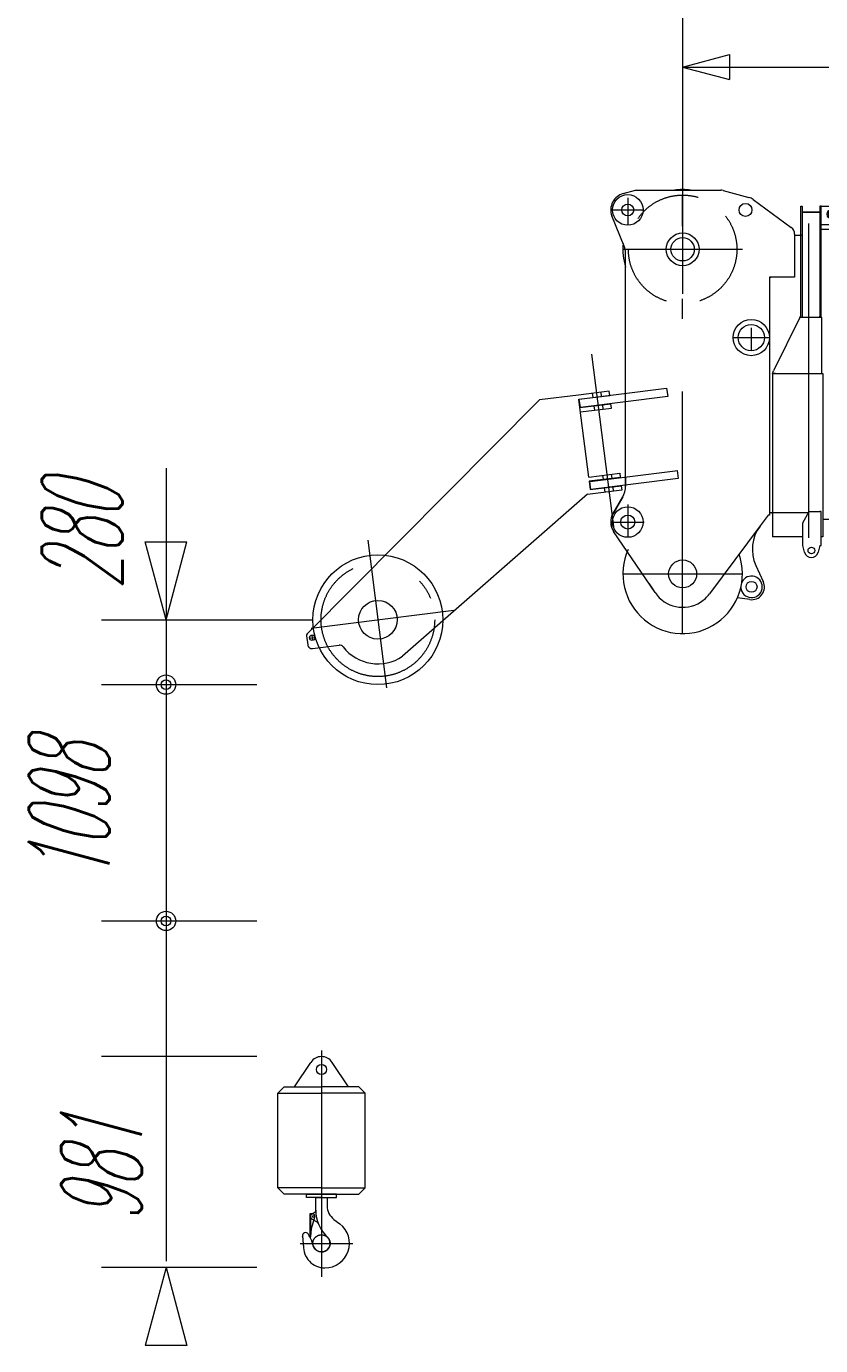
# Model space of a CAD drawing. Extents: x 4151 to 29084, y 1250 to 42319.
# Tile 15 of 30: x 6261 to 9951, y 16644 to 22773. Entities that reach past the tile are written whole.
import ezdxf
from ezdxf.enums import TextEntityAlignment as Align

# ---------------------------------------------------------------- set-up
doc = ezdxf.new("R2010")
doc.units = 0
doc.header["$LTSCALE"] = 37.5
doc.header["$MEASUREMENT"] = 0
for name, pattern in [('CENTER', [50.5, 30, -9, 2.5, -9]), ('DOT', [8, 6, -2]), ('HIDDEN', [12.6, 8.4, -4.2])]:
    doc.linetypes.add(name, pattern=pattern)
for name, color, linetype in [('1', 7, 'Continuous'), ('11', 251, 'Continuous'), ('3', 214, 'Continuous'), ('4', 54, 'Continuous'), ('6', 7, 'Continuous')]:
    doc.layers.add(name, color=color, linetype=linetype)
doc.styles.get("Standard").update_dxf_attribs({"font": 'txt', "bigfont": 'bigfont'})
doc.dimstyles.get("Standard").update_dxf_attribs({"dimtxt": 0.18, "dimasz": 0.18, "dimexe": 0.18, "dimexo": 0.0625, "dimgap": 0.09, "dimtad": 0, "dimtih": 1, "dimtoh": 1, "dimdec": 4, "dimzin": 0, "dimdsep": 46, "dimtxsty": 'Standard', "dimcen": 0.09, "dimadec": 0, "dimazin": 0, "dimtfac": 1, "dimtdec": 4, "dimtofl": 0, "dimtmove": 0, "dimatfit": 0, "dimfxl": 1, "dimtolj": 1, "dimtzin": 0, "dimarcsym": 0})

# ---------------------------------------------------------------- blocks, each defined once
blk = doc.blocks.new('*G222')
at = {"layer": '1', "color": 7, "linetype": 'Continuous', "lineweight": 9}
blk.add_line((8868.3, 20599), (8008.6, 19846.4), dxfattribs=at)
at = {"layer": '1', "color": 7, "linetype": 'CENTER', "lineweight": 9}
for p, q in [((7847.3, 20386.3), (7934, 19700)), ((7584.4, 19977.1), (8247.2, 20060.9))]:
    blk.add_line(p, q, dxfattribs=at)
at = {"layer": '1', "color": 7, "linetype": 'Continuous', "lineweight": 9}
blk.add_circle((7894.1, 20016.3), 301.5, dxfattribs=at)
at = {"layer": '1', "color": 7, "linetype": 'CENTER', "lineweight": 9}
blk.add_circle((7894.1, 20016.3), 264, dxfattribs=at)
at = {"layer": '3', "color": 214, "linetype": 'CENTER', "lineweight": 9}
for p, q in [((8887.2, 21250.3), (8990, 20436.8)), ((7579.2, 19931.1), (7597.7, 19933.5)), ((7587.9, 19942.5), (7590.3, 19923.2))]:
    blk.add_line(p, q, dxfattribs=at)
at = {"layer": '3', "color": 214, "linetype": 'Continuous', "lineweight": 9}
for p, q in [((8644.9, 21037.4), (7565.6, 19950.5)), ((8825.6, 21060.2), (8644.9, 21037.4)), ((8969.4, 21078.4), (8825.6, 21060.2)), ((8828.1, 21040.4), (8971.9, 21058.6)), ((8833, 21001.7), (8828.1, 21040.4)), ((8971.9, 21058.6), (8969.4, 21078.4)), ((8833, 21001.7), (8976.8, 21019.9)), ((8873.7, 20679.3), (8833, 21001.7)), ((8835.5, 20981.9), (8979.3, 21000)), ((8979.3, 21000), (8976.8, 21019.9)), ((8873.7, 20679.3), (9017.5, 20697.4)), ((9020.1, 20677.6), (8876.2, 20659.4)), ((8876.2, 20659.4), (8881.1, 20620.7)), ((9017.5, 20697.4), (9020.1, 20677.6)), ((9027.4, 20619.1), (8867.8, 20598.9)), ((8881.1, 20620.7), (9024.9, 20638.9)), ((9024.9, 20638.9), (9027.4, 20619.1)), ((7562.7, 19942.2), (7568.1, 19899.5)), ((7590.5, 19882.2), (7714.5, 19897.8))]:
    blk.add_line(p, q, dxfattribs=at)
at = {"layer": '3', "color": 214, "linetype": 'DOT', "lineweight": 9}
for p, q in [((8890.1, 21068.4), (8892.6, 21048.5)), ((8929.7, 21073.4), (8932.2, 21053.6)), ((8897.4, 21009.9), (8900, 20990)), ((8937.1, 21014.9), (8939.6, 20995)), ((8938.2, 20687.4), (8940.7, 20667.6)), ((8977.9, 20692.4), (8980.4, 20672.6)), ((8945.6, 20628.9), (8948.1, 20609)), ((8985.3, 20633.9), (8987.8, 20614.1))]:
    blk.add_line(p, q, dxfattribs=at)
at = {"layer": '3', "color": 214, "linetype": 'Continuous', "lineweight": 9}
for centre, radius in [((7894.1, 20016.3), 90), ((7589.2, 19932.4), 12.5)]:
    blk.add_circle(centre, radius, dxfattribs=at)
for centre, radius, start, end in [((7572.7, 19943.5), 10, 135.2, -172.8), ((7717, 19878), 20, 37.9897, 97.2), ((7894.1, 20016.3), 204.7, -142.0103, -56.01727)]:
    blk.add_arc(centre, radius, start, end, dxfattribs=at)
at = {"layer": '3', "color": 214, "linetype": 'DOT', "lineweight": 9}
blk.add_arc((7588, 19902), 20, -172.8, -82.8, dxfattribs=at)
blk = doc.blocks.new('*G226')
at = {"layer": '11', "color": 251, "linetype": 'Continuous', "lineweight": 9}
for p, q in [((9859.1, 21427), (9859.1, 21937.3)), ((9859.1, 21937.3), (9865.1, 21937.3)), ((9865.1, 21937.3), (9865.1, 21920.7)), ((9865.1, 21920.7), (9865.1, 21427)), ((9865.1, 21910.5), (9947.1, 21910.5)), ((9947.1, 21910.5), (9865.1, 21910.5)), ((9953.1, 21937.5), (9947.1, 21937.5)), ((9947.1, 21937.5), (9947.1, 21421)), ((9953.1, 21421), (9953.1, 21937.5)), ((9953.1, 21937.5), (10003.1, 21937.5)), ((10040, 21900.5), (10040, 21787.3)), ((9895.1, 21857.5), (9895.1, 20396.4)), ((9991.9, 21850.9), (9953.1, 21850.9)), ((9953.1, 21830.8), (10005, 21830.8)), ((10016.7, 21787.3), (10001.6, 21843.5)), ((10040, 21830.8), (10114.1, 21830.8)), ((10040, 21787.3), (10016.7, 21787.3)), ((9854.4, 21421), (9732.4, 21172.2)), ((9854.4, 21421), (9859.1, 21427)), ((9957.1, 21421), (9854.4, 21421)), ((9865.1, 21427), (9865.1, 21421)), ((9865.1, 21427), (9865.1, 21421)), ((9947.1, 21421), (9947.1, 21427)), ((9957.1, 21160), (9957.1, 21421)), ((9727.1, 21160.2), (9732.4, 21172.2)), ((9727.1, 21160.2), (9727.1, 20402)), ((9727.1, 21160), (9961.1, 21160)), ((9741.1, 21160), (9731.1, 21160)), ((9947.1, 21160), (9957.1, 21160)), ((9961.1, 21160), (9961.1, 20412)), ((9727.1, 20511.9), (9723.1, 20511.9)), ((9868.1, 20467), (9898.1, 20519)), ((9898.1, 20519), (9948.1, 20519)), ((9954.1, 20519), (9948.1, 20519)), ((9954.1, 20362), (9954.1, 20519)), ((10225, 20482.3), (9961.1, 20482.3)), ((9868.1, 20362), (9868.1, 20467)), ((9961.1, 20412), (9961.1, 20402)), ((9868.1, 20402), (9727.1, 20402)), ((9876.7, 20329.7), (9868.1, 20362)), ((9948.1, 20362), (9939.5, 20329.7)), ((9948.1, 20362), (9954.1, 20362)), ((9961.1, 20402), (9954.1, 20402))]:
    blk.add_line(p, q, dxfattribs=at)
for centre, radius in [((10003.1, 21900.5), 22.3), ((10003.1, 21900.5), 15), ((9908.1, 20338), 15.5)]:
    blk.add_circle(centre, radius, dxfattribs=at)
for centre, radius, start, end in [((10003.1, 21900.5), 37, 0, 90.00355), ((9991.9, 21840.9), 10, 14.99825, 89.9982), ((9908.1, 20338), 32.5, -165.12936, -14.86987)]:
    blk.add_arc(centre, radius, start, end, dxfattribs=at)
blk = doc.blocks.new('*G228')
at = {"layer": '11', "color": 251, "linetype": 'Continuous', "lineweight": 9}
for p, q in [((9034.2, 21996.4), (9091.8, 22012.3)), ((9091.8, 22012.3), (9486.8, 22012.3)), ((9091.8, 22012.3), (9096.1, 22012.3)), ((9498.3, 22011.1), (9618, 21978.1)), ((9637.6, 21968.6), (9815, 21838.1)), ((9039, 21751.9), (8981.1, 21892.4)), ((8995.3, 21858.1), (8981.1, 21892.4)), ((9830.1, 21808.3), (9830.1, 21607.8)), ((9865.1, 21801.3), (9830.1, 21801.3)), ((9045.1, 20637.2), (9045.1, 21721.4)), ((9713.1, 21607.8), (9720.5, 21607.8)), ((9830.1, 21607.8), (9713.1, 21607.8)), ((9713.1, 21607.8), (9713.1, 20502.3)), ((9709.4, 21302.2), (9707.1, 21295.7)), ((9045.1, 20676), (9045.1, 20637.2)), ((8986.8, 20510), (9031.5, 20587)), ((9031.5, 20587), (8986.8, 20510)), ((9707.1, 20502.3), (9669.5, 20451.9)), ((9713.1, 20502.3), (9707.1, 20502.3)), ((9895.1, 20512.3), (9713.1, 20512.3)), ((9181.7, 20142.4), (8989.6, 20426)), ((9669.5, 20451.9), (9434.3, 20136.6)), ((9650.2, 20269.1), (9684.6, 20194.3)), ((9154.1, 20183.1), (9176.6, 20150)), ((9621.6, 20109.8), (9564.3, 20118))]:
    blk.add_line(p, q, dxfattribs=at)
at = {"layer": '11', "color": 251, "linetype": 'CENTER', "lineweight": 9}
for p, q in [((9310.1, 19951.8), (9310.1, 21989.3)), ((9032.6, 21737.3), (9587.6, 21737.3)), ((9032.6, 20229.3), (9587.6, 20229.3))]:
    blk.add_line(p, q, dxfattribs=at)
at = {"layer": '11', "color": 251, "linetype": 'Continuous', "lineweight": 9}
for centre, radius in [((9055.1, 21920.3), 71), ((9055.1, 21920.3), 27.5), ((9602.1, 21920.3), 30), ((9310.1, 21737.3), 76), ((9310.1, 21737.3), 54.2), ((9629.1, 21327.3), 84.1), ((9629.1, 21327.3), 61), ((9055.1, 20470.3), 71), ((9055.1, 20470.3), 32.5), ((9310.1, 20229.3), 65), ((9310.1, 20229.3), 65), ((9310.1, 20229.3), 65), ((9630.1, 20169.2), 25.5)]:
    blk.add_circle(centre, radius, dxfattribs=at)
at = {"layer": '11', "color": 251, "linetype": 'HIDDEN', "lineweight": 9}
blk.add_circle((9310.1, 21737.3), 252, dxfattribs=at)
at = {"layer": '11', "color": 251, "linetype": 'Continuous', "lineweight": 9}
for centre, radius, start, end in [((9310.1, 21737.3), 277.5, 82.29264, 97.71142), ((9486.8, 21951.8), 60.5, 79.00143, 90.00238), ((9055.1, 21920.3), 79, 105.34805, -159.35477), ((9602.1, 21920.3), 60, 53.65878, 74.58289), ((9793.1, 21808.3), 37, 0, 53.6512), ((9310.1, 21737.3), 277.5, 174.39246, -162.73814), ((8965, 21721.4), 80, 0, 22.38629), ((8945.1, 20637.2), 100, -30.16544, -0.00076), ((8945.1, 20637.2), 100, -30.1665, -0.00073), ((9055, 20470.3), 79, 149.81958, -145.90891), ((9055.1, 20470.3), 79, 149.8347, -145.92181), ((9813.8, 20344.2), 180, 143.282, -155.31363), ((9310.1, 20229.3), 277.5, 155.75066, 19.3269), ((9630.1, 20169.2), 50, -175.95047, 154.70776), ((9630.1, 20169.2), 60, -98.12747, 24.69461), ((9310.1, 20229.3), 155, -145.90883, -57.47968), ((9310.1, 20229.3), 155, -57.4819, -36.72049)]:
    blk.add_arc(centre, radius, start, end, dxfattribs=at)
blk = doc.blocks.new('*G227')
at = {"layer": '11', "color": 251, "linetype": 'CENTER', "lineweight": 9}
for p, q in [((9055.1, 21976.2), (9055.1, 21849.3)), ((8984.1, 21920.3), (9126.1, 21920.3)), ((9629.1, 21372.5), (9629.1, 21269.7)), ((9541.3, 21327.3), (9709.8, 21327.3)), ((9055.6, 20551.1), (9055.1, 20399.3)), ((8984.1, 20470.3), (9131.5, 20470.3))]:
    blk.add_line(p, q, dxfattribs=at)
at = {"layer": '11', "color": 251, "linetype": 'Continuous', "lineweight": 9}
for p, q in [((8830.1, 21040.6), (9235.7, 21091.9)), ((9235.7, 21091.9), (9240.6, 21053.2)), ((8834.9, 21002), (8830.1, 21040.6)), ((9240.6, 21053.2), (8834.9, 21002)), ((8878.4, 20658.2), (9288.4, 20710)), ((8883.1, 20621), (8878.4, 20658.2)), ((9288.8, 20672.2), (8883.1, 20621)), ((9284.1, 20709.4), (9288.8, 20672.2))]:
    blk.add_line(p, q, dxfattribs=at)
at = {"color": 7, "linetype": 'Continuous', "lineweight": 9}
blk.add_blockref('*G228', (0, 0), dxfattribs=at)
blk = doc.blocks.new('*D233')
at = {"layer": '4', "color": 54, "linetype": 'Continuous', "lineweight": 9}
for p, q in [((6910, 20721.2), (6910, 19114.8)), ((6910, 20016.3), (6812.9, 20378.5)), ((6812.9, 20378.5), (7007.1, 20378.5)), ((6910, 20016.3), (7007.1, 20378.5)), ((6610, 20016.3), (7594.1, 20016.3)), ((6610, 19714.8), (7332.1, 19714.8))]:
    blk.add_line(p, q, dxfattribs=at)
for radius in [45, 22.5]:
    blk.add_circle((6910, 19714.8), radius, dxfattribs=at)
at = {"layer": '4', "color": 54, "linetype": 'Continuous', "lineweight": 9, "oblique": 15, "width": 0.5}
blk.add_text('280', height=375, rotation=90, dxfattribs=at).set_placement((6820, 20158.8), align=Align.BOTTOM_LEFT)
blk = doc.blocks.new('*D234')
at = {"layer": '4', "color": 54, "linetype": 'Continuous', "lineweight": 9}
for p, q in [((6910, 20314.8), (6910, 18016.8)), ((6610, 19714.8), (7332.1, 19714.8)), ((6610, 18616.8), (7332.1, 18616.8))]:
    blk.add_line(p, q, dxfattribs=at)
for radius in [45, 22.5]:
    blk.add_circle((6910, 18616.8), radius, dxfattribs=at)
at = {"layer": '4', "color": 54, "linetype": 'Continuous', "lineweight": 9, "oblique": 15, "width": 0.5}
blk.add_text('1098', height=375, rotation=90, dxfattribs=at).set_placement((6760, 18795), align=Align.BOTTOM_LEFT)
blk = doc.blocks.new('*D267')
at = {"layer": '6', "color": 7, "linetype": 'Continuous', "lineweight": 9}
for p, q in [((9310.1, 22884), (9310.1, 21530)), ((23940, 22884), (23940, 21956.2)), ((9310.1, 22584), (9527.4, 22642.3)), ((9527.4, 22642.3), (9527.4, 22525.8)), ((23940, 22584), (23722.7, 22642.3)), ((23722.7, 22525.8), (23722.7, 22642.3)), ((9310.1, 22584), (23940, 22584)), ((9310.1, 22584), (9527.4, 22525.8)), ((23940, 22584), (23722.7, 22525.8))]:
    blk.add_line(p, q, dxfattribs=at)
at = {"layer": '6', "color": 7, "linetype": 'Continuous', "lineweight": 9, "oblique": 15, "width": 0.5}
blk.add_text('14700', height=300, dxfattribs=at).set_placement((17475, 22570), align=Align.BOTTOM_LEFT)

msp = doc.modelspace()

# ---------------------------------------------------------------- linework, layer by layer
at = {"layer": '4', "color": 54, "linetype": 'Continuous', "lineweight": 9}
for p, q in [((6910, 19216.7605), (6910, 17036.04809)), ((7332.14596, 17986.7605), (6610, 17986.7605)), ((7507.14596, 17846.75961), (7582.13375, 17959.90536)), ((7757.14596, 17846.75961), (7682.16061, 17959.90536)), ((7428.64742, 17816.75961), (7458.64742, 17846.75961)), ((7458.64742, 17846.75961), (7632.14596, 17846.75961)), ((7805.64693, 17846.75961), (7632.14596, 17846.75961)), ((7835.64693, 17816.75961), (7805.64693, 17846.75961)), ((7428.64742, 17816.75961), (7632.14596, 17816.75961)), ((7428.64742, 17376.75961), (7428.64742, 17816.75961)), ((7835.64693, 17816.75961), (7632.14596, 17816.75961)), ((7835.64693, 17376.75961), (7835.64693, 17816.75961)), ((7632.14596, 17376.75961), (7428.64742, 17376.75961)), ((7458.64742, 17346.75961), (7428.64742, 17376.75961)), ((7632.14596, 17346.75961), (7458.64742, 17346.75961)), ((7562.14596, 17346.75961), (7632.14596, 17346.75961)), ((7562.14596, 17331.75961), (7562.14596, 17346.75961)), ((7632.14596, 17376.75961), (7835.64693, 17376.75961)), ((7702.14596, 17346.75961), (7632.14596, 17346.75961)), ((7632.14596, 17346.75961), (7805.64693, 17346.75961)), ((7702.14596, 17331.75961), (7702.14596, 17346.75961)), ((7805.64693, 17346.75961), (7835.64693, 17376.75961)), ((7632.14596, 17331.75961), (7562.14596, 17331.75961)), ((7605.64632, 17331.75961), (7658.6462, 17331.75961)), ((7605.64632, 17272.76059), (7605.64632, 17331.75961)), ((7632.14596, 17331.75961), (7702.14596, 17331.75961)), ((7658.6462, 17331.75961), (7658.6462, 17293.75912)), ((7590.04452, 17255.76108), (7578.0444, 17255.75986)), ((7578.0444, 17255.75986), (7578.0444, 17148.76034)), ((7585.28927, 17187.5311), (7601.51363, 17240.22885)), ((7588.1451, 17255.88437), (7598.65109, 17261.95004)), ((7597.24972, 17226.37875), (7611.07906, 17218.39535)), ((7690.07443, 17230.19223), (7717.29305, 17209.39511)), ((7583.0444, 17148.76034), (7585.28927, 17187.5311)), ((7578.0444, 17148.76034), (7583.0444, 17148.76034)), ((7332.14596, 17006.04809), (6610, 17006.04809)), ((6910, 17006.04809), (6812.94286, 16643.8259)), ((6910, 17006.04809), (7007.05714, 16643.8259)), ((7007.05714, 16643.8259), (6812.94286, 16643.8259))]:
    msp.add_line(p, q, dxfattribs=at)
at = {"layer": '4', "color": 54, "linetype": 'CENTER', "lineweight": 9}
for p, q in [((7632.14596, 18015.71835), (7632.14596, 17311.55942)), ((7632.14596, 17409.51962), (7632.14596, 16962.90585)), ((7532.86861, 17118.76034), (7777.52377, 17118.76034))]:
    msp.add_line(p, q, dxfattribs=at)
at = {"layer": '4', "color": 54, "linetype": 'HIDDEN', "lineweight": 9}
for p, q in [((7581.04427, 17255.75986), (7581.04427, 17148.76034)), ((7597.24972, 17226.37875), (7588.07247, 17231.67783))]:
    msp.add_line(p, q, dxfattribs=at)
at = {"layer": '4', "color": 54, "linetype": 'Continuous', "lineweight": 9}
for centre, radius in [((7632.14596, 17926.75961), 23.50098), ((7595.14462, 17243.75912), 5.10132)]:
    msp.add_circle(centre, radius, dxfattribs=at)
at = {"layer": '4', "color": 54, "linetype": 'CENTER', "lineweight": 9}
msp.add_circle((7632.14596, 17118.76034), 40, dxfattribs=at)
at = {"layer": '4', "color": 54, "linetype": 'Continuous', "lineweight": 9}
for centre, radius, start, end in [((7632.14596, 17926.75961), 60, 90, 146.4654388), ((7632.14596, 17926.75961), 60.00088, 33.5341225, 90.0008545), ((7738.6462, 17293.75912), 80, 180, -127.3836212), ((7590.04437, 17243.7579), 12.0032, 68.5843201, 90.0010147), ((7590.03307, 17243.74448), 12.0199, 47.1685181, 68.557045), ((7590.03277, 17243.75302), 12.0137, 25.7400169, 47.1391983), ((7591.65096, 17274.07529), 14.00083, -60.0028992, 1.5073547), ((7590.03819, 17243.75668), 12.0071, 4.3263574, 25.7349567), ((7590.03925, 17243.76034), 12.00553, -17.1073608, 4.3087463), ((7775.64632, 17272.76059), 170, 180, -132.9785156), ((7558.22689, 17154.7601), 14.00057, 33.6368866, -167.6746216), ((7428.25192, 17068.49057), 169.99966, 13.8499012, 33.5792847), ((7604.07955, 17206.27011), 14.00003, 21.8158798, 60.0041046), ((7648.14632, 17118.76034), 114.00024, -90, 52.6594238), ((7378.37643, 17115.9039), 169.9996, -2.3655701, 12.1801758), ((7648.14632, 17104.7601), 100.00037, 177.6345673, -90.000061), ((7632.14596, 17118.76034), 39.99993, -166.1478729, 47.0210571)]:
    msp.add_arc(centre, radius, start, end, dxfattribs=at)
at = {"layer": '4', "color": 54, "linetype": 'HIDDEN', "lineweight": 9}
msp.add_arc((7595.14523, 17243.75912), 14.00083, 119.9970932, -120.3475037, dxfattribs=at)

# ---------------------------------------------------------------- block references
at = {"color": 7, "linetype": 'Continuous', "lineweight": 9}
for name in ['*G227', '*G226', '*G222']:
    msp.add_blockref(name, (0, 0), dxfattribs=at)

# ---------------------------------------------------------------- texts
at = {"layer": '4', "color": 54, "linetype": 'Continuous', "lineweight": 9, "oblique": 15, "width": 0.5}
msp.add_text('981', height=375, rotation=90, dxfattribs=at).set_placement((6910, 17215.5105), align=Align.BOTTOM_LEFT)

# ---------------------------------------------------------------- dimensions: what is measured, and where the dimension line sits
at = {"layer": '4', "color": 54, "linetype": 'Continuous', "lineweight": 9}
for base, p1, p2, text, picture, middle in [((6910, 20016.25961), (7594.06424, 20016.25961), (7332.14596, 19714.75961), '280', '*D233', (6820, 20440)), ((6910, 19714.75961), (7332.14596, 19714.75961), (7332.14596, 18616.7605), '1098', '*D234', (6760, 19170))]:
    dim = msp.add_linear_dim(base=base, p1=p1, p2=p2, angle=90, text=text, dimstyle='Standard', dxfattribs=at)
    dim.commit()
    dim.dimension.update_dxf_attribs({"geometry": picture, "text_midpoint": middle})
at = {"layer": '6', "color": 7, "linetype": 'Continuous', "lineweight": 9}
dim = msp.add_linear_dim(base=(9310.06424, 22584.03207), p1=(9310.06424, 21530), p2=(23940.01831, 21956.15164), text='14700', dimstyle='Standard', dxfattribs=at)
dim.commit()
dim.dimension.update_dxf_attribs({"geometry": '*D267', "text_midpoint": (17850, 22570)})

doc.saveas('drawing.dxf')
